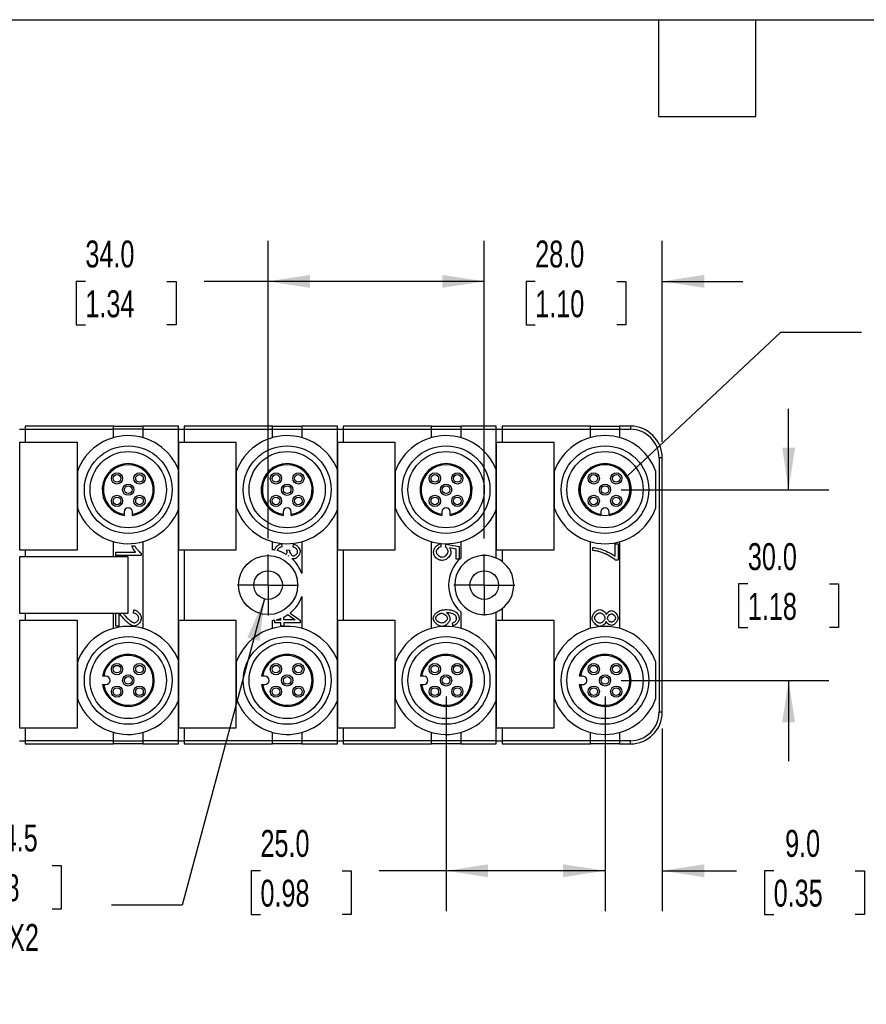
# Model space of a CAD drawing. Header units: millimetres. Extents: x 13 to 546, y 13 to 419.
# Tile 3 of 11: x 171 to 304, y 264 to 419. Entities that reach past the tile are written whole.
import ezdxf

# ---------------------------------------------------------------- set-up
doc = ezdxf.new("R2010")
doc.units = ezdxf.units.MM
doc.header["$LTSCALE"] = 2
doc.linetypes.add('SLD-Center', pattern=[19.05, 15.24, -1.27, 1.27, -1.27])
doc.linetypes.add('SLD-Solid', pattern=[0])
doc.layers.add('CENTER', color=40, linetype='SLD-Center')
doc.layers.add('DIMENSIONS', color=140, linetype='SLD-Solid', lineweight=25)
doc.layers.add('TEXT', color=140, linetype='SLD-Solid', lineweight=25)
doc.styles.add('SLDTEXTSTYLE0', font='TXT', dxfattribs={"width": 0.7})
doc.dimstyles.new('SLDDIMSTYLE0', dxfattribs={"dimtxt": 4.316016, "dimasz": 6.604, "dimexe": 0, "dimexo": 0.0625, "dimgap": 1.079004, "dimtad": 0, "dimtih": 1, "dimtoh": 1, "dimdec": 1, "dimrnd": 1e-09, "dimzin": 4, "dimdsep": 46, "dimtxsty": 'SLDTEXTSTYLE0', "dimsah": 1, "dimcen": 0.09, "dimadec": 0, "dimazin": 1, "dimtfac": 1, "dimtdec": 1, "dimtofl": 0, "dimtmove": 0, "dimatfit": 3, "dimfxl": 0, "dimfrac": 2, "dimtolj": 1, "dimtzin": 12, "dimarcsym": 0})
doc.dimstyles.new('SLDDIMSTYLE1', dxfattribs={"dimtxt": 4.316016, "dimasz": 6.604, "dimexe": 0, "dimexo": 0.0625, "dimgap": 1.079004, "dimtad": 0, "dimtih": 1, "dimtoh": 1, "dimdec": 1, "dimrnd": 1e-09, "dimzin": 4, "dimdsep": 46, "dimtxsty": 'SLDTEXTSTYLE0', "dimsah": 1, "dimcen": 0.09, "dimadec": 0, "dimazin": 1, "dimtfac": 1, "dimtdec": 1, "dimtmove": 0, "dimatfit": 0, "dimfxl": 0, "dimfrac": 2, "dimtolj": 1, "dimtzin": 12, "dimarcsym": 0})
doc.dimstyles.new('SLDDIMSTYLE4', dxfattribs={"dimtxt": 4.316016, "dimasz": 6.604, "dimexe": 0, "dimexo": 0.0625, "dimgap": 1.079004, "dimtad": 0, "dimtih": 1, "dimtoh": 1, "dimdec": 1, "dimrnd": 1e-09, "dimzin": 12, "dimdsep": 46, "dimtxsty": 'SLDTEXTSTYLE0', "dimsah": 1, "dimcen": 0, "dimadec": 0, "dimazin": 3, "dimtfac": 1, "dimtdec": 1, "dimtofl": 0, "dimtmove": 0, "dimatfit": 3, "dimfxl": 0, "dimfrac": 2, "dimtolj": 1, "dimtzin": 12, "dimarcsym": 0})
doc.dimstyles.new('SLDDIMSTYLE5', dxfattribs={"dimtxt": 0.18, "dimasz": 6.604, "dimexe": 0, "dimexo": 0.0625, "dimgap": 0, "dimtad": 0, "dimtih": 1, "dimtoh": 1, "dimdec": 0, "dimrnd": 1e-09, "dimzin": 0, "dimdsep": 46, "dimtxsty": 'Standard', "dimblk1": 'NONE', "dimblk2": 'NONE', "dimsah": 1, "dimcen": 0.09, "dimadec": 0, "dimazin": 0, "dimtfac": 6.604, "dimtdec": 0, "dimtofl": 0, "dimtmove": 0, "dimatfit": 3, "dimldrblk": 'NONE', "dimfxl": 0, "dimfrac": 2, "dimtolj": 1, "dimtzin": 0, "dimarcsym": 0})

# ---------------------------------------------------------------- blocks, each defined once
blk = doc.blocks.new('_D_8')
at = {"layer": 'DIMENSIONS'}
for p, q in [((292.18, 345.17), (292.18, 357.87)), ((265.84, 345.17), (298.53, 345.17)), ((285.77, 330.34), (284.32, 330.34)), ((284.32, 330.34), (284.32, 323.48)), ((298.6, 330.34), (300.04, 330.34)), ((300.04, 330.34), (300.04, 323.48)), ((284.32, 323.48), (285.77, 323.48)), ((300.04, 323.48), (298.6, 323.48)), ((265.84, 315.17), (298.53, 315.17)), ((292.18, 315.17), (292.18, 302.47))]:
    blk.add_line(p, q, dxfattribs=at)
for points in [[(292.18, 345.17), (293.2, 351.77), (291.17, 351.77)], [(292.18, 315.17), (291.17, 308.57), (293.2, 308.57)]]:
    blk.add_solid(points, dxfattribs=at)
at = {"layer": 'DIMENSIONS', "char_height": 4.233, "attachment_point": 1, "style": 'SLDTEXTSTYLE0'}
for s, insert in [('30.0', (285.77, 336.76)), ('1.18', (285.77, 328.93))]:
    blk.add_mtext(s, dxfattribs=dict(at, insert=insert))
blk = doc.blocks.new('_D_9')
at = {"layer": 'DIMENSIONS'}
for p, q in [((263.3, 312.63), (263.3, 278.88)), ((272.3, 307.63), (272.3, 278.88)), ((263.3, 285.23), (250.6, 285.23)), ((272.3, 285.23), (283.99, 285.23)), ((289.83, 285.23), (288.39, 285.23)), ((288.39, 285.23), (288.39, 278.37)), ((302.66, 285.23), (304.11, 285.23)), ((304.11, 285.23), (304.11, 278.37)), ((288.39, 278.37), (289.83, 278.37)), ((304.11, 278.37), (302.66, 278.37))]:
    blk.add_line(p, q, dxfattribs=at)
for points in [[(263.3, 285.23), (256.7, 286.24), (256.7, 284.21)], [(272.3, 285.23), (278.9, 284.21), (278.9, 286.24)]]:
    blk.add_solid(points, dxfattribs=at)
at = {"layer": 'DIMENSIONS', "char_height": 4.233, "attachment_point": 1, "style": 'SLDTEXTSTYLE0'}
for s, insert in [('9.0', (291.63, 291.65)), ('0.35', (289.83, 283.82))]:
    blk.add_mtext(s, dxfattribs=dict(at, insert=insert))
blk = doc.blocks.new('_D_10')
at = {"layer": 'DIMENSIONS'}
for p, q in [((238.3, 312.63), (238.3, 278.88)), ((263.3, 312.63), (263.3, 278.88)), ((209.1, 285.23), (207.65, 285.23)), ((207.65, 285.23), (207.65, 278.37)), ((221.93, 285.23), (223.38, 285.23)), ((223.38, 285.23), (223.38, 278.37)), ((238.3, 285.23), (227.78, 285.23)), ((263.3, 285.23), (238.3, 285.23)), ((207.65, 278.37), (209.1, 278.37)), ((223.38, 278.37), (221.93, 278.37))]:
    blk.add_line(p, q, dxfattribs=at)
for points in [[(238.3, 285.23), (244.9, 284.21), (244.9, 286.24)], [(263.3, 285.23), (256.7, 286.24), (256.7, 284.21)]]:
    blk.add_solid(points, dxfattribs=at)
at = {"layer": 'DIMENSIONS', "char_height": 4.233, "attachment_point": 1, "style": 'SLDTEXTSTYLE0'}
for s, insert in [('25.0', (209.1, 291.65)), ('0.98', (209.1, 283.82))]:
    blk.add_mtext(s, dxfattribs=dict(at, insert=insert))
blk = doc.blocks.new('_D_11')
at = {"layer": 'DIMENSIONS'}
for p, q in [((244.3, 337.5), (244.3, 384.29)), ((272.3, 352.71), (272.3, 384.29)), ((244.3, 377.94), (231.6, 377.94)), ((252.32, 377.94), (250.87, 377.94)), ((250.87, 377.94), (250.87, 371.08)), ((265.15, 377.94), (266.6, 377.94)), ((266.6, 377.94), (266.6, 371.08)), ((272.3, 377.94), (285, 377.94)), ((250.87, 371.08), (252.32, 371.08)), ((266.6, 371.08), (265.15, 371.08))]:
    blk.add_line(p, q, dxfattribs=at)
for points in [[(244.3, 377.94), (237.7, 378.95), (237.7, 376.92)], [(272.3, 377.94), (278.9, 376.92), (278.9, 378.95)]]:
    blk.add_solid(points, dxfattribs=at)
at = {"layer": 'DIMENSIONS', "char_height": 4.233, "attachment_point": 1, "style": 'SLDTEXTSTYLE0'}
for s, insert in [('28.0', (252.32, 384.36)), ('1.10', (252.32, 376.53))]:
    blk.add_mtext(s, dxfattribs=dict(at, insert=insert))
blk = doc.blocks.new('_D_12')
at = {"layer": 'DIMENSIONS'}
for p, q in [((210.3, 337.5), (210.3, 384.29)), ((244.3, 337.5), (244.3, 384.29)), ((181.56, 377.94), (180.11, 377.94)), ((180.11, 377.94), (180.11, 371.08)), ((194.39, 377.94), (195.83, 377.94)), ((195.83, 377.94), (195.83, 371.08)), ((210.3, 377.94), (200.23, 377.94)), ((244.3, 377.94), (210.3, 377.94)), ((180.11, 371.08), (181.56, 371.08)), ((195.83, 371.08), (194.39, 371.08))]:
    blk.add_line(p, q, dxfattribs=at)
for points in [[(210.3, 377.94), (216.9, 376.92), (216.9, 378.95)], [(244.3, 377.94), (237.7, 378.95), (237.7, 376.92)]]:
    blk.add_solid(points, dxfattribs=at)
at = {"layer": 'DIMENSIONS', "char_height": 4.233, "attachment_point": 1, "style": 'SLDTEXTSTYLE0'}
for s, insert in [('34.0', (181.56, 384.36)), ('1.34', (181.56, 376.53))]:
    blk.add_mtext(s, dxfattribs=dict(at, insert=insert))
blk = doc.blocks.new('_D_16')
at = {"layer": 'DIMENSIONS'}
for p, q in [((209.72, 328), (196.8, 279.81)), ((163.49, 286.07), (162.04, 286.07)), ((162.04, 286.07), (162.04, 279.21)), ((176.32, 286.07), (177.77, 286.07)), ((177.77, 286.07), (177.77, 279.21)), ((162.04, 279.21), (163.49, 279.21)), ((177.77, 279.21), (176.32, 279.21)), ((196.8, 279.81), (185.69, 279.81))]:
    blk.add_line(p, q, dxfattribs=at)
blk.add_solid([(209.72, 328), (207.03, 321.88), (208.99, 321.36)], dxfattribs=at)
at = {"layer": 'DIMENSIONS', "char_height": 4.233, "attachment_point": 1, "style": 'SLDTEXTSTYLE0'}
for s, insert in [('%%c', (162.03, 292.5)), ('4.5', (168.55, 292.5)), ('0.18', (163.49, 284.67)), ('THRU X2', (157.3, 276.85))]:
    blk.add_mtext(s, dxfattribs=dict(at, insert=insert))
blk = doc.blocks.new('SW_CENTERMARKSYMBOL_4')
at = {"layer": 'CENTER', "color": 0}
for p, q in [((0, 2.54), (0, 4.79)), ((0, 0), (0, 2.54)), ((-2.54, 0), (-4.79, 0)), ((0, 0), (-2.54, 0)), ((0, 0), (0, -2.54)), ((0, 0), (2.54, 0)), ((2.54, 0), (4.79, 0)), ((0, -2.54), (0, -4.79))]:
    blk.add_line(p, q, dxfattribs=at)
blk = doc.blocks.new('SW_CENTERMARKSYMBOL_5')
at = {"layer": 'CENTER', "color": 0}
for p, q in [((0, 2.54), (0, 4.79)), ((0, 0), (0, 2.54)), ((-2.54, 0), (-4.79, 0)), ((0, 0), (-2.54, 0)), ((0, 0), (0, -2.54)), ((0, 0), (2.54, 0)), ((2.54, 0), (4.79, 0)), ((0, -2.54), (0, -4.79))]:
    blk.add_line(p, q, dxfattribs=at)
blk = doc.blocks.new('_None')

msp = doc.modelspace()

# ---------------------------------------------------------------- linework, layer by layer
for p, q in [((186, 355.17), (172.1, 355.17)), ((172.1, 355.17), (172.1, 354.67)), ((186, 354.67), (186, 355.17)), ((186, 355.17), (190.6, 355.17)), ((196.2, 355.17), (190.6, 355.17)), ((190.6, 355.17), (190.6, 354.67)), ((196.2, 354.67), (196.2, 355.17)), ((211, 355.17), (197.1, 355.17)), ((197.1, 355.17), (197.1, 354.67)), ((211, 354.67), (211, 355.17)), ((211, 355.17), (215.6, 355.17)), ((215.6, 355.17), (215.6, 354.67)), ((221.2, 355.17), (215.6, 355.17)), ((221.2, 354.67), (221.2, 355.17)), ((236, 355.17), (222.1, 355.17)), ((222.1, 355.17), (222.1, 354.67)), ((236, 354.67), (236, 355.17)), ((236, 355.17), (240.6, 355.17)), ((240.6, 355.17), (240.6, 354.67)), ((246.2, 355.17), (240.6, 355.17)), ((246.2, 354.67), (246.2, 355.17)), ((261, 355.17), (247.1, 355.17)), ((247.1, 355.17), (247.1, 354.67)), ((261, 354.67), (261, 355.17)), ((261, 355.17), (265.6, 355.17)), ((267.3, 355.17), (265.6, 355.17)), ((265.6, 355.17), (265.6, 354.67)), ((267.3, 355.17), (267.3, 354.67)), ((171.2, 354.67), (172.1, 354.67)), ((172.1, 354.67), (186, 354.67)), ((172.1, 354.67), (172.1, 352.67)), ((186, 353.35), (186, 354.67)), ((190.6, 354.67), (186, 354.67)), ((190.6, 354.67), (196.2, 354.67)), ((190.6, 354.67), (190.6, 353.35)), ((196.2, 348.31), (196.2, 354.67)), ((196.2, 354.67), (197.1, 354.67)), ((197.1, 354.67), (211, 354.67)), ((197.1, 354.67), (197.1, 352.67)), ((211, 353.35), (211, 354.67)), ((211, 354.67), (215.6, 354.67)), ((215.6, 354.67), (221.2, 354.67)), ((215.6, 354.67), (215.6, 353.35)), ((221.2, 348.31), (221.2, 354.67)), ((221.2, 354.67), (222.1, 354.67)), ((222.1, 354.67), (236, 354.67)), ((222.1, 354.67), (222.1, 352.67)), ((236, 353.35), (236, 354.67)), ((236, 354.67), (240.6, 354.67)), ((240.6, 354.67), (246.2, 354.67)), ((240.6, 354.67), (240.6, 353.35)), ((246.2, 348.31), (246.2, 354.67)), ((246.2, 354.67), (247.1, 354.67)), ((247.1, 354.67), (261, 354.67)), ((247.1, 354.67), (247.1, 352.67)), ((261, 353.35), (261, 354.67)), ((261, 354.67), (265.6, 354.67)), ((265.6, 354.67), (267.3, 354.67)), ((265.6, 354.67), (265.6, 353.35)), ((171.25, 352.67), (180.25, 352.67)), ((171.25, 335.67), (171.25, 352.67)), ((180.25, 352.67), (180.25, 335.67)), ((196.25, 335.67), (196.25, 352.67)), ((196.25, 352.67), (205.25, 352.67)), ((205.25, 352.67), (205.25, 335.67)), ((221.25, 352.67), (230.25, 352.67)), ((221.25, 335.67), (221.25, 352.67)), ((230.25, 352.67), (230.25, 335.67)), ((246.25, 352.67), (255.25, 352.67)), ((246.25, 335.67), (246.25, 352.67)), ((255.25, 352.67), (255.25, 335.67)), ((272.3, 350.17), (271.8, 350.17)), ((271.8, 350.17), (271.8, 310.17)), ((272.3, 310.17), (272.3, 350.17)), ((180.3, 348.04), (180.3, 342.3)), ((196.2, 342.03), (196.2, 348.31)), ((205.3, 348.04), (205.3, 342.3)), ((221.2, 342.03), (221.2, 348.31)), ((230.3, 348.04), (230.3, 342.3)), ((246.2, 342.03), (246.2, 348.31)), ((255.3, 348.04), (255.3, 342.3)), ((271.3, 342.3), (271.3, 348.04)), ((187.65, 341.67), (187.65, 341.31)), ((187.65, 341.31), (187.65, 341.12)), ((188.95, 341.31), (188.95, 341.67)), ((188.95, 341.12), (188.95, 341.31)), ((196.2, 318.31), (196.2, 342.03)), ((212.65, 341.67), (212.65, 341.31)), ((212.65, 341.31), (212.65, 341.12)), ((213.95, 341.31), (213.95, 341.67)), ((213.95, 341.12), (213.95, 341.31)), ((221.2, 318.31), (221.2, 342.03)), ((237.65, 341.67), (237.65, 341.31)), ((237.65, 341.31), (237.65, 341.12)), ((238.95, 341.31), (238.95, 341.67)), ((238.95, 341.12), (238.95, 341.31)), ((246.2, 334.42), (246.2, 342.03)), ((262.65, 341.67), (262.65, 341.31)), ((262.65, 341.31), (262.65, 341.12)), ((263.95, 341.31), (263.95, 341.67)), ((263.95, 341.12), (263.95, 341.31)), ((186, 334.67), (186, 336.99)), ((188.87, 336.32), (189.35, 336.32)), ((190.6, 336.99), (190.6, 323.35)), ((211, 335.73), (211, 336.99)), ((212.39, 336.69), (212.46, 336.2)), ((214.22, 336.15), (214.31, 336.64)), ((215.6, 336.99), (215.6, 331.98)), ((236, 323.35), (236, 336.99)), ((237.45, 336.69), (237.49, 336.18)), ((238.23, 336.14), (238.29, 336.6)), ((238.29, 336.6), (240.35, 336.22)), ((240.35, 336.22), (240.35, 334.23)), ((240.6, 336.99), (240.6, 334.37)), ((261, 323.35), (261, 336.99)), ((261.4, 335.59), (261.4, 336.1)), ((264.88, 334.7), (264.88, 336.66)), ((264.88, 336.66), (265.35, 336.66)), ((265.35, 336.66), (265.35, 334.07)), ((265.6, 336.99), (265.6, 323.35)), ((180.25, 335.67), (171.25, 335.67)), ((171.25, 325.67), (171.25, 334.67)), ((171.25, 334.67), (188.25, 334.67)), ((172.1, 335.67), (172.1, 334.67)), ((186.33, 335.34), (189.46, 335.34)), ((186.33, 334.84), (186.33, 335.34)), ((190.35, 334.84), (186.33, 334.84)), ((188.25, 334.67), (188.25, 325.67)), ((190.35, 335.16), (190.35, 334.84)), ((205.25, 335.67), (196.25, 335.67)), ((197.1, 335.67), (197.1, 324.67)), ((213.23, 335.72), (213.66, 335.67)), ((230.25, 335.67), (221.25, 335.67)), ((222.1, 335.67), (222.1, 324.67)), ((239.88, 335.82), (238.81, 336.04)), ((239.88, 334.23), (239.88, 335.82)), ((255.25, 335.67), (246.25, 335.67)), ((247.1, 335.67), (247.1, 333.88)), ((240.35, 334.23), (239.88, 334.23)), ((265.35, 334.07), (264.97, 334.07)), ((215.6, 328.36), (215.6, 323.35)), ((188.25, 325.67), (171.25, 325.67)), ((172.1, 325.67), (172.1, 324.67)), ((186, 323.35), (186, 325.67)), ((186.33, 323.71), (186.33, 325.67)), ((186.81, 325.67), (186.81, 323.71)), ((189.14, 325.76), (189.19, 326.27)), ((213.41, 325.52), (214.56, 324.72)), ((213.75, 325.76), (215.35, 324.63)), ((240.6, 325.97), (240.6, 323.35)), ((246.2, 318.31), (246.2, 325.93)), ((247.1, 326.46), (247.1, 324.67)), ((171.25, 324.67), (180.25, 324.67)), ((171.25, 307.67), (171.25, 324.67)), ((180.25, 324.67), (180.25, 307.67)), ((186.81, 323.71), (186.33, 323.71)), ((196.25, 307.67), (196.25, 324.67)), ((196.25, 324.67), (205.25, 324.67)), ((205.25, 324.67), (205.25, 307.67)), ((211, 323.35), (211, 324.61)), ((211.35, 324.23), (211.35, 324.67)), ((212.31, 324.23), (211.35, 324.23)), ((211.58, 324.72), (212.31, 324.72)), ((212.31, 324.72), (212.31, 324.94)), ((212.31, 323.69), (212.31, 324.23)), ((212.76, 324.72), (212.76, 325.14)), ((214.56, 324.72), (212.76, 324.72)), ((215.35, 324.23), (212.76, 324.23)), ((212.76, 324.23), (212.76, 323.69)), ((215.35, 324.63), (215.35, 324.23)), ((221.25, 307.67), (221.25, 324.67)), ((221.25, 324.67), (230.25, 324.67)), ((230.25, 324.67), (230.25, 307.67)), ((239.35, 323.74), (239.31, 324.23)), ((246.25, 324.67), (255.25, 324.67)), ((246.25, 307.67), (246.25, 324.67)), ((255.25, 324.67), (255.25, 307.67)), ((212.76, 323.69), (212.31, 323.69)), ((180.3, 318.04), (180.3, 312.3)), ((196.2, 312.03), (196.2, 318.31)), ((205.3, 318.04), (205.3, 312.3)), ((221.2, 312.03), (221.2, 318.31)), ((230.3, 318.04), (230.3, 312.3)), ((246.2, 312.03), (246.2, 318.31)), ((255.3, 318.04), (255.3, 312.3)), ((271.3, 312.3), (271.3, 318.04)), ((184.44, 315.82), (184.25, 315.82)), ((184.25, 314.52), (184.44, 314.52)), ((184.8, 315.82), (184.44, 315.82)), ((184.44, 314.52), (184.8, 314.52)), ((209.44, 315.82), (209.25, 315.82)), ((209.25, 314.52), (209.44, 314.52)), ((209.8, 315.82), (209.44, 315.82)), ((209.44, 314.52), (209.8, 314.52)), ((234.44, 315.82), (234.25, 315.82)), ((234.25, 314.52), (234.44, 314.52)), ((234.8, 315.82), (234.44, 315.82)), ((234.44, 314.52), (234.8, 314.52)), ((259.44, 315.82), (259.25, 315.82)), ((259.25, 314.52), (259.44, 314.52)), ((259.8, 315.82), (259.44, 315.82)), ((259.44, 314.52), (259.8, 314.52)), ((196.2, 305.67), (196.2, 312.03)), ((221.2, 305.67), (221.2, 312.03)), ((246.2, 305.67), (246.2, 312.03)), ((272.3, 310.17), (271.8, 310.17)), ((180.25, 307.67), (171.25, 307.67)), ((172.1, 307.67), (172.1, 305.67)), ((186, 305.67), (186, 306.99)), ((190.6, 306.99), (190.6, 305.67)), ((205.25, 307.67), (196.25, 307.67)), ((197.1, 307.67), (197.1, 305.67)), ((211, 305.67), (211, 306.99)), ((215.6, 306.99), (215.6, 305.67)), ((230.25, 307.67), (221.25, 307.67)), ((222.1, 307.67), (222.1, 305.67)), ((236, 305.67), (236, 306.99)), ((240.6, 306.99), (240.6, 305.67)), ((255.25, 307.67), (246.25, 307.67)), ((247.1, 307.67), (247.1, 305.67)), ((261, 305.67), (261, 306.99)), ((265.6, 306.99), (265.6, 305.67)), ((171.2, 305.67), (172.1, 305.67)), ((186, 305.67), (172.1, 305.67)), ((172.1, 305.67), (172.1, 305.17)), ((172.1, 305.17), (186, 305.17)), ((186, 305.17), (186, 305.67)), ((186, 305.67), (190.6, 305.67)), ((190.6, 305.17), (186, 305.17)), ((196.2, 305.67), (190.6, 305.67)), ((190.6, 305.67), (190.6, 305.17)), ((190.6, 305.17), (196.2, 305.17)), ((196.2, 305.17), (196.2, 305.67)), ((196.2, 305.67), (197.1, 305.67)), ((211, 305.67), (197.1, 305.67)), ((197.1, 305.67), (197.1, 305.17)), ((197.1, 305.17), (211, 305.17)), ((211, 305.17), (211, 305.67)), ((215.6, 305.67), (211, 305.67)), ((215.6, 305.17), (211, 305.17)), ((215.6, 305.67), (215.6, 305.17)), ((221.2, 305.67), (215.6, 305.67)), ((215.6, 305.17), (221.2, 305.17)), ((221.2, 305.17), (221.2, 305.67)), ((221.2, 305.67), (222.1, 305.67)), ((236, 305.67), (222.1, 305.67)), ((222.1, 305.67), (222.1, 305.17)), ((222.1, 305.17), (236, 305.17)), ((236, 305.17), (236, 305.67)), ((240.6, 305.67), (236, 305.67)), ((240.6, 305.17), (236, 305.17)), ((246.2, 305.67), (240.6, 305.67)), ((240.6, 305.67), (240.6, 305.17)), ((240.6, 305.17), (246.2, 305.17)), ((246.2, 305.17), (246.2, 305.67)), ((246.2, 305.67), (247.1, 305.67)), ((261, 305.67), (247.1, 305.67)), ((247.1, 305.67), (247.1, 305.17)), ((247.1, 305.17), (261, 305.17)), ((261, 305.17), (261, 305.67)), ((265.6, 305.67), (261, 305.67)), ((265.6, 305.17), (261, 305.17)), ((267.3, 305.67), (265.6, 305.67)), ((265.6, 305.67), (265.6, 305.17)), ((265.6, 305.17), (267.3, 305.17)), ((267.3, 305.17), (267.3, 305.67))]:
    msp.add_line(p, q)
for centre, radius in [((188.3, 345.17), 6.9), ((213.3, 345.17), 6.9), ((238.3, 345.17), 6.9), ((263.3, 345.17), 6.9), ((188.3, 345.17), 6), ((213.3, 345.17), 6), ((238.3, 345.17), 6), ((263.3, 345.17), 6), ((186.53, 346.94), 0.889), ((186.53, 346.94), 0.6), ((190.07, 346.94), 0.889), ((190.07, 346.94), 0.6), ((211.53, 346.94), 0.889), ((211.53, 346.94), 0.6), ((215.07, 346.94), 0.888), ((215.07, 346.94), 0.6), ((236.53, 346.94), 0.888), ((236.53, 346.94), 0.6), ((240.07, 346.94), 0.889), ((240.07, 346.94), 0.6), ((261.53, 346.94), 0.889), ((261.53, 346.94), 0.6), ((265.07, 346.94), 0.889), ((265.07, 346.94), 0.6), ((188.3, 345.17), 0.888), ((188.3, 345.17), 0.6), ((213.3, 345.17), 0.889), ((213.3, 345.17), 0.6), ((238.3, 345.17), 0.889), ((238.3, 345.17), 0.6), ((263.3, 345.17), 0.888), ((263.3, 345.17), 0.6), ((186.53, 343.4), 0.888), ((186.53, 343.4), 0.6), ((190.07, 343.4), 0.889), ((190.07, 343.4), 0.6), ((211.53, 343.4), 0.889), ((211.53, 343.4), 0.6), ((215.07, 343.4), 0.888), ((215.07, 343.4), 0.6), ((236.53, 343.4), 0.889), ((236.53, 343.4), 0.6), ((240.07, 343.4), 0.889), ((240.07, 343.4), 0.6), ((261.53, 343.4), 0.889), ((261.53, 343.4), 0.6), ((265.07, 343.4), 0.889), ((265.07, 343.4), 0.6), ((210.3, 330.17), 4.65), ((210.3, 330.17), 2.25), ((244.3, 330.17), 2.25), ((188.3, 315.17), 6.9), ((188.3, 315.17), 6), ((213.3, 315.17), 6.9), ((213.3, 315.17), 6), ((238.3, 315.17), 6.9), ((238.3, 315.17), 6), ((263.3, 315.17), 6.9), ((263.3, 315.17), 6), ((186.53, 316.94), 0.889), ((186.53, 316.94), 0.6), ((190.07, 316.94), 0.889), ((190.07, 316.94), 0.6), ((211.53, 316.94), 0.889), ((211.53, 316.94), 0.6), ((215.07, 316.94), 0.888), ((215.07, 316.94), 0.6), ((236.53, 316.94), 0.888), ((236.53, 316.94), 0.6), ((240.07, 316.94), 0.889), ((240.07, 316.94), 0.6), ((261.53, 316.94), 0.889), ((261.53, 316.94), 0.6), ((265.07, 316.94), 0.889), ((265.07, 316.94), 0.6), ((188.3, 315.17), 0.888), ((213.3, 315.17), 0.889), ((238.3, 315.17), 0.889), ((263.3, 315.17), 0.888), ((188.3, 315.17), 0.6), ((213.3, 315.17), 0.6), ((238.3, 315.17), 0.6), ((263.3, 315.17), 0.6), ((186.53, 313.4), 0.888), ((186.53, 313.4), 0.6), ((190.07, 313.4), 0.889), ((190.07, 313.4), 0.6), ((211.53, 313.4), 0.889), ((211.53, 313.4), 0.6), ((215.07, 313.4), 0.888), ((215.07, 313.4), 0.6), ((236.53, 313.4), 0.889), ((236.53, 313.4), 0.6), ((240.07, 313.4), 0.889), ((240.07, 313.4), 0.6), ((261.53, 313.4), 0.889), ((261.53, 313.4), 0.6), ((265.07, 313.4), 0.889), ((265.07, 313.4), 0.6)]:
    msp.add_circle(centre, radius)
for centre, radius, start, end in [((267.3, 350.17), 5, 0, 90), ((188.3, 345.17), 8.5, 21.6567, 160.2501), ((213.3, 345.17), 8.5, 21.6567, 160.2501), ((238.3, 345.17), 8.5, 21.6567, 160.2501), ((263.3, 345.17), 8.5, 19.7499, 160.2501), ((267.3, 350.17), 4.5, 359.9999, 90.0001), ((188.3, 345.17), 4.1, 279.122, 260.878), ((188.3, 345.17), 3.92, 279.5495, 260.4505), ((213.3, 345.17), 4.1, 279.122, 260.878), ((213.3, 345.17), 3.92, 279.5495, 260.4505), ((238.3, 345.17), 4.1, 279.122, 260.878), ((238.3, 345.17), 3.92, 279.5495, 260.4505), ((263.3, 345.17), 4.1, 279.122, 260.878), ((263.3, 345.17), 3.92, 279.5495, 260.4505), ((188.3, 345.17), 8.5, 199.7499, 338.3433), ((188.3, 341.67), 0.65, 0, 180), ((213.3, 345.17), 8.5, 199.7499, 338.3433), ((213.3, 341.67), 0.65, 0, 180), ((238.3, 345.17), 8.5, 199.7499, 338.3433), ((238.3, 341.67), 0.65, 360, 180), ((263.3, 345.17), 8.5, 199.7499, 340.2501), ((263.3, 341.67), 0.65, 360, 180), ((210.3, 330.17), 5.6, 79.5872, 82.8193), ((210.3, 330.17), 5.6, 59.4959, 75.4106), ((210.32, 330.2), 5.56, 54.4922, 55.2769), ((244.3, 330.17), 4.65, 65.8829, 294.1171), ((210.3, 330.17), 5.6, 18.8393, 48.0225), ((244.3, 330.17), 5.6, 131.3543, 228.6457), ((244.3, 330.17), 4.65, 52.9754, 65.8835), ((244.3, 330.17), 4.65, 307.024, 52.976), ((210.3, 330.17), 5.6, 308.0017, 341.1606), ((210.3, 330.17), 5.6, 296.0414, 303.7921), ((244.3, 330.17), 4.65, 294.1165, 307.0246), ((210.3, 330.17), 5.6, 277.1809, 280.8068), ((210.3, 330.17), 5.6, 283.223, 291.0051), ((188.3, 315.17), 8.5, 21.6567, 160.2501), ((213.3, 315.17), 8.5, 21.6567, 160.2501), ((238.3, 315.17), 8.5, 21.6567, 160.2501), ((263.3, 315.17), 8.5, 19.7499, 160.2501), ((188.3, 315.17), 4.1, 189.122, 170.878), ((188.3, 315.17), 3.92, 189.5495, 170.4505), ((213.3, 315.17), 4.1, 189.122, 170.878), ((213.3, 315.17), 3.92, 189.5495, 170.4505), ((238.3, 315.17), 4.1, 189.122, 170.878), ((238.3, 315.17), 3.92, 189.5495, 170.4505), ((263.3, 315.17), 4.1, 189.122, 170.878), ((263.3, 315.17), 3.92, 189.5495, 170.4505), ((184.8, 315.17), 0.65, 270, 90), ((209.8, 315.17), 0.65, 270, 90), ((234.8, 315.17), 0.65, 270, 90), ((259.8, 315.17), 0.65, 269.9997, 90.0003), ((188.3, 315.17), 8.5, 199.7499, 338.3433), ((213.3, 315.17), 8.5, 199.7499, 338.3433), ((238.3, 315.17), 8.5, 199.7499, 338.3433), ((263.3, 315.17), 8.5, 199.7499, 340.2501), ((267.3, 310.17), 5, 270, 0), ((267.3, 310.17), 4.5, 269.9999, 0.0001)]:
    msp.add_arc(centre, radius, start, end)
for points, knots in [([(189.46, 335.34), (189.4, 335.41), (189.27, 335.58), (189.07, 335.91), (188.94, 336.17), (188.87, 336.32)], [0, 0, 0, 0, 0.247061, 0.570442, 1, 1, 1, 1]), ([(189.35, 336.32), (189.42, 336.19), (189.58, 335.92), (189.86, 335.59), (190.11, 335.32), (190.28, 335.21), (190.35, 335.16)], [0, 0, 0, 0, 0.287368, 0.608682, 0.835465, 1, 1, 1, 1]), ([(211.31, 335.68), (211.37, 335.81), (211.5, 336.09), (211.79, 336.39), (212.09, 336.61), (212.3, 336.67), (212.39, 336.69)], [0, 0, 0, 0, 0.2855495, 0.5848165, 0.8060543, 1, 1, 1, 1]), ([(212.46, 336.2), (212.37, 336.17), (212.18, 336.11), (211.96, 335.95), (211.8, 335.77), (211.74, 335.65), (211.71, 335.59)], [0, 0, 0, 0, 0.292609, 0.584647, 0.802697, 1, 1, 1, 1]), ([(214.95, 335.43), (214.94, 335.48), (214.92, 335.61), (214.82, 335.78), (214.67, 335.94), (214.47, 336.08), (214.3, 336.13), (214.22, 336.15)], [0, 0, 0, 0, 0.157585, 0.338221, 0.534773, 0.771717, 1, 1, 1, 1]), ([(214.31, 336.64), (214.46, 336.59), (214.76, 336.47), (215.07, 336.14), (215.3, 335.79), (215.33, 335.55), (215.35, 335.44)], [0, 0, 0, 0, 0.270873, 0.570575, 0.798865, 1, 1, 1, 1]), ([(236.33, 335.41), (236.36, 335.57), (236.43, 335.91), (236.74, 336.3), (237.08, 336.59), (237.33, 336.66), (237.45, 336.69)], [0, 0, 0, 0, 0.27186, 0.572616, 0.800654, 1, 1, 1, 1]), ([(237.49, 336.18), (237.39, 336.14), (237.17, 336.08), (236.94, 335.86), (236.78, 335.63), (236.75, 335.48), (236.74, 335.41)], [0, 0, 0, 0, 0.290978, 0.592828, 0.813136, 1, 1, 1, 1]), ([(238.62, 335.42), (238.61, 335.49), (238.59, 335.65), (238.48, 335.86), (238.37, 336.03), (238.27, 336.11), (238.23, 336.14)], [0, 0, 0, 0, 0.270078, 0.580029, 0.811582, 1, 1, 1, 1]), ([(261.4, 336.1), (261.68, 336.06), (262.43, 335.93), (263.37, 335.55), (264.26, 335.13), (264.67, 334.85), (264.88, 334.7)], [0, 0, 0, 0, 0.221619, 0.604853, 0.80118, 1, 1, 1, 1]), ([(213.14, 335), (213.19, 335.06), (213.26, 335.18), (213.28, 335.32), (213.29, 335.38)], [0, 0, 0, 0, 0.588069, 1, 1, 1, 1]), ([(213.29, 335.38), (213.28, 335.43), (213.27, 335.55), (213.24, 335.66), (213.23, 335.72)], [0, 0, 0, 0, 0.5049723, 1, 1, 1, 1]), ([(213.5, 334.82), (213.5, 334.81), (213.5, 334.79), (213.49, 334.78), (213.49, 334.77)], [0, 0, 0, 0, 0.556232, 1, 1, 1, 1]), ([(213.55, 334.73), (213.54, 334.75), (213.52, 334.77), (213.51, 334.8), (213.5, 334.82)], [0, 0, 0, 0, 0.570562, 1, 1, 1, 1]), ([(213.66, 335.67), (213.66, 335.65), (213.66, 335.63), (213.65, 335.6), (213.65, 335.59)], [0, 0, 0, 0, 0.6367207, 1, 1, 1, 1]), ([(213.65, 335.59), (213.67, 335.49), (213.71, 335.27), (213.88, 335.02), (214.08, 334.82), (214.25, 334.79), (214.32, 334.77)], [0, 0, 0, 0, 0.266525, 0.570443, 0.798135, 1, 1, 1, 1]), ([(215.35, 335.44), (215.34, 335.36), (215.31, 335.15), (215.13, 334.81), (214.87, 334.52), (214.6, 334.34), (214.43, 334.27), (214.34, 334.27), (214.31, 334.27)], [0, 0, 0, 0, 0.130661, 0.390151, 0.670304, 0.836681, 0.958564, 1, 1, 1, 1]), ([(214.32, 334.77), (214.38, 334.78), (214.49, 334.8), (214.64, 334.9), (214.79, 335.04), (214.91, 335.22), (214.94, 335.36), (214.95, 335.43)], [0, 0, 0, 0, 0.166323, 0.35575, 0.557823, 0.791147, 1, 1, 1, 1]), ([(236.82, 334.36), (236.74, 334.43), (236.57, 334.58), (236.37, 334.94), (236.35, 335.22), (236.33, 335.41)], [0, 0, 0, 0, 0.278749, 0.54864, 1, 1, 1, 1]), ([(236.74, 335.41), (236.74, 335.35), (236.76, 335.22), (236.9, 335), (237.11, 334.79), (237.4, 334.61), (237.61, 334.58), (237.71, 334.56)], [0, 0, 0, 0, 0.129795, 0.279325, 0.54147, 0.779844, 1, 1, 1, 1]), ([(237.71, 334.56), (237.84, 334.58), (238.09, 334.63), (238.37, 334.87), (238.58, 335.14), (238.61, 335.33), (238.62, 335.42)], [0, 0, 0, 0, 0.276166, 0.574549, 0.800115, 1, 1, 1, 1]), ([(239.06, 335.28), (239.04, 335.18), (239, 334.95), (238.8, 334.65), (238.52, 334.36), (238.18, 334.11), (237.89, 334.06), (237.76, 334.04)], [0, 0, 0, 0, 0.164251, 0.353982, 0.557279, 0.791645, 1, 1, 1, 1]), ([(238.81, 336.04), (238.89, 335.91), (239.03, 335.67), (239.05, 335.4), (239.06, 335.28)], [0, 0, 0, 0, 0.5717957, 1, 1, 1, 1]), ([(262.5, 335.41), (262.3, 335.46), (261.94, 335.55), (261.57, 335.58), (261.4, 335.59)], [0, 0, 0, 0, 0.543417, 1, 1, 1, 1]), ([(264.97, 334.07), (264.79, 334.2), (264.39, 334.52), (263.73, 334.87), (263.09, 335.2), (262.68, 335.34), (262.5, 335.41)], [0, 0, 0, 0, 0.232742, 0.545527, 0.793538, 1, 1, 1, 1]), ([(214.31, 334.27), (214.26, 334.27), (214.17, 334.28), (214.09, 334.32), (214.04, 334.33)], [0, 0, 0, 0, 0.523488, 1, 1, 1, 1]), ([(237.76, 334.04), (237.57, 334.06), (237.22, 334.08), (236.94, 334.27), (236.82, 334.36)], [0, 0, 0, 0, 0.567961, 1, 1, 1, 1]), ([(187.57, 324.9), (187.41, 325.1), (187.18, 325.38), (186.9, 325.6), (186.81, 325.67)], [0, 0, 0, 0, 0.699405, 1, 1, 1, 1]), ([(187.5, 325.67), (187.56, 325.61), (187.67, 325.5), (187.77, 325.38), (187.81, 325.33)], [0, 0, 0, 0, 0.567548, 1, 1, 1, 1]), ([(187.81, 325.33), (187.96, 325.16), (188.24, 324.85), (188.66, 324.5), (188.97, 324.31), (189.15, 324.24), (189.22, 324.23), (189.25, 324.23)], [0, 0, 0, 0, 0.3663664, 0.679735, 0.8888317, 0.9504151, 1, 1, 1, 1]), ([(189.94, 324.98), (189.93, 325.05), (189.91, 325.19), (189.79, 325.39), (189.62, 325.57), (189.4, 325.72), (189.23, 325.75), (189.14, 325.76)], [0, 0, 0, 0, 0.171024, 0.359315, 0.557425, 0.78743, 1, 1, 1, 1]), ([(189.19, 326.27), (189.36, 326.22), (189.7, 326.12), (190.05, 325.76), (190.29, 325.37), (190.33, 325.1), (190.35, 324.97)], [0, 0, 0, 0, 0.267876, 0.560852, 0.78918, 1, 1, 1, 1]), ([(236.27, 324.92), (236.29, 325.05), (236.33, 325.31), (236.61, 325.66), (237.01, 325.99), (237.55, 326.25), (237.98, 326.29), (238.21, 326.31)], [0, 0, 0, 0, 0.142064, 0.309042, 0.498792, 0.742401, 1, 1, 1, 1]), ([(236.67, 324.94), (236.67, 324.98), (236.68, 325.04), (236.72, 325.14), (236.77, 325.21), (236.83, 325.29), (236.89, 325.37), (236.98, 325.46), (237.06, 325.52), (237.15, 325.58), (237.24, 325.63), (237.33, 325.68), (237.43, 325.71), (237.52, 325.74), (237.59, 325.75), (237.63, 325.75)], [0, 0, 0, 0, 0.093757, 0.140034, 0.232755, 0.278991, 0.371561, 0.464096, 0.55662, 0.602844, 0.695368, 0.787905, 0.834142, 0.916155, 1, 1, 1, 1]), ([(237.63, 325.75), (237.75, 325.73), (237.99, 325.68), (238.25, 325.45), (238.45, 325.21), (238.48, 325.03), (238.5, 324.95)], [0, 0, 0, 0, 0.276675, 0.581553, 0.808609, 1, 1, 1, 1]), ([(238.21, 326.31), (238.58, 326.31), (239.19, 326.3), (239.7, 326), (239.89, 325.88)], [0, 0, 0, 0, 0.6279531, 1, 1, 1, 1]), ([(239.82, 325.32), (239.78, 325.36), (239.7, 325.45), (239.48, 325.57), (239.05, 325.76), (238.66, 325.8), (238.39, 325.83)], [0, 0, 0, 0, 0.102453, 0.234508, 0.487762, 1, 1, 1, 1]), ([(238.39, 325.83), (238.47, 325.76), (238.64, 325.61), (238.79, 325.34), (238.9, 325.08), (238.92, 324.93), (238.93, 324.85)], [0, 0, 0, 0, 0.270951, 0.579178, 0.81006, 1, 1, 1, 1]), ([(239.95, 324.91), (239.94, 324.99), (239.93, 325.14), (239.85, 325.27), (239.82, 325.32)], [0, 0, 0, 0, 0.566988, 1, 1, 1, 1]), ([(239.89, 325.88), (239.97, 325.81), (240.12, 325.67), (240.31, 325.33), (240.33, 325.05), (240.35, 324.88)], [0, 0, 0, 0, 0.278437, 0.548558, 1, 1, 1, 1]), ([(261.27, 324.98), (261.3, 325.16), (261.38, 325.53), (261.73, 325.93), (262.1, 326.22), (262.37, 326.28), (262.49, 326.3)], [0, 0, 0, 0, 0.275145, 0.57813, 0.805304, 1, 1, 1, 1]), ([(261.67, 324.98), (261.68, 325.03), (261.69, 325.13), (261.74, 325.24), (261.8, 325.34), (261.86, 325.42), (261.93, 325.5), (262, 325.57), (262.07, 325.62), (262.15, 325.68), (262.23, 325.72), (262.32, 325.76), (262.39, 325.78), (262.45, 325.79), (262.49, 325.79)], [0, 0, 0, 0, 0.128236, 0.240634, 0.296643, 0.408822, 0.464825, 0.576967, 0.632966, 0.68897, 0.801175, 0.857196, 0.91324, 1, 1, 1, 1]), ([(262.49, 326.3), (262.61, 326.28), (262.86, 326.24), (263.16, 326.03), (263.4, 325.8), (263.47, 325.62), (263.5, 325.53)], [0, 0, 0, 0, 0.268118, 0.567699, 0.797078, 1, 1, 1, 1]), ([(262.49, 325.79), (262.56, 325.78), (262.7, 325.76), (262.9, 325.64), (263.09, 325.46), (263.25, 325.25), (263.28, 325.08), (263.29, 324.99)], [0, 0, 0, 0, 0.169587, 0.361997, 0.565467, 0.797125, 1, 1, 1, 1]), ([(263.5, 325.53), (263.55, 325.62), (263.65, 325.8), (263.88, 325.98), (264.1, 326.11), (264.25, 326.13), (264.32, 326.14)], [0, 0, 0, 0, 0.278341, 0.578793, 0.804295, 1, 1, 1, 1]), ([(263.69, 324.98), (263.71, 325.07), (263.75, 325.25), (263.93, 325.45), (264.13, 325.6), (264.27, 325.62), (264.34, 325.63)], [0, 0, 0, 0, 0.266713, 0.566845, 0.796914, 1, 1, 1, 1]), ([(264.32, 326.14), (264.41, 326.12), (264.6, 326.09), (264.85, 325.91), (265.09, 325.67), (265.29, 325.36), (265.33, 325.11), (265.35, 324.99)], [0, 0, 0, 0, 0.159074, 0.344612, 0.546097, 0.782948, 1, 1, 1, 1]), ([(264.34, 325.63), (264.38, 325.62), (264.47, 325.61), (264.62, 325.52), (264.78, 325.38), (264.91, 325.19), (264.94, 325.05), (264.95, 324.98)], [0, 0, 0, 0, 0.1327714, 0.2865259, 0.5534261, 0.7900074, 1, 1, 1, 1]), ([(189.24, 323.72), (189.17, 323.73), (189.07, 323.74), (188.94, 323.79), (188.85, 323.83), (188.79, 323.86), (188.72, 323.89), (188.66, 323.93), (188.59, 323.97), (188.53, 324.01), (188.47, 324.05), (188.41, 324.1), (188.35, 324.14), (188.29, 324.19), (188.24, 324.24), (188.19, 324.27), (188.15, 324.31), (188.1, 324.36), (188.04, 324.41), (187.99, 324.46), (187.95, 324.5), (187.89, 324.55), (187.84, 324.6), (187.79, 324.66), (187.74, 324.71), (187.69, 324.77), (187.63, 324.83), (187.6, 324.87), (187.57, 324.9)], [0, 0, 0, 0, 0.094746, 0.148326, 0.201884, 0.228648, 0.255413, 0.308951, 0.335714, 0.362478, 0.41601, 0.442773, 0.469536, 0.523066, 0.549828, 0.576591, 0.603354, 0.630116, 0.683644, 0.710406, 0.737169, 0.763931, 0.817458, 0.84422, 0.870982, 0.924509, 0.951271, 1, 1, 1, 1]), ([(190.35, 324.97), (190.32, 324.8), (190.25, 324.45), (189.94, 324.07), (189.6, 323.79), (189.35, 323.74), (189.24, 323.72)], [0, 0, 0, 0, 0.283444, 0.586636, 0.810367, 1, 1, 1, 1]), ([(189.25, 324.23), (189.31, 324.24), (189.44, 324.26), (189.61, 324.37), (189.77, 324.53), (189.91, 324.74), (189.93, 324.9), (189.94, 324.98)], [0, 0, 0, 0, 0.160985, 0.348179, 0.550519, 0.786552, 1, 1, 1, 1]), ([(237.63, 323.67), (237.55, 323.68), (237.3, 323.71), (236.91, 323.93), (236.56, 324.24), (236.35, 324.57), (236.27, 324.79), (236.27, 324.9), (236.27, 324.92)], [0, 0, 0, 0, 0.127693, 0.38125, 0.654748, 0.829825, 0.963351, 1, 1, 1, 1]), ([(237.6, 324.18), (237.48, 324.2), (237.22, 324.24), (236.95, 324.44), (236.79, 324.63), (236.69, 324.78), (236.68, 324.89), (236.67, 324.94)], [0, 0, 0, 0, 0.292996, 0.599864, 0.750584, 0.884982, 1, 1, 1, 1]), ([(238.5, 324.95), (238.48, 324.89), (238.46, 324.74), (238.32, 324.55), (238.13, 324.37), (237.89, 324.22), (237.7, 324.19), (237.6, 324.18)], [0, 0, 0, 0, 0.158586, 0.341635, 0.540761, 0.777623, 1, 1, 1, 1]), ([(238.93, 324.85), (238.92, 324.77), (238.89, 324.59), (238.71, 324.29), (238.43, 324), (238.05, 323.74), (237.77, 323.69), (237.63, 323.67)], [0, 0, 0, 0, 0.131746, 0.2840142, 0.5491928, 0.786366, 1, 1, 1, 1]), ([(239.31, 324.23), (239.41, 324.25), (239.56, 324.29), (239.69, 324.38), (239.74, 324.41)], [0, 0, 0, 0, 0.622931, 1, 1, 1, 1]), ([(240.35, 324.88), (240.32, 324.74), (240.27, 324.43), (239.99, 324.1), (239.69, 323.84), (239.46, 323.77), (239.35, 323.74)], [0, 0, 0, 0, 0.266436, 0.564445, 0.794276, 1, 1, 1, 1]), ([(239.74, 324.41), (239.8, 324.49), (239.93, 324.64), (239.94, 324.83), (239.95, 324.91)], [0, 0, 0, 0, 0.556668, 1, 1, 1, 1]), ([(262.48, 323.66), (262.37, 323.68), (262.15, 323.72), (261.86, 323.92), (261.57, 324.2), (261.33, 324.56), (261.29, 324.84), (261.27, 324.98)], [0, 0, 0, 0, 0.160911, 0.347779, 0.549729, 0.785656, 1, 1, 1, 1]), ([(262.47, 324.17), (262.4, 324.18), (262.26, 324.2), (262.06, 324.33), (261.87, 324.5), (261.71, 324.72), (261.68, 324.9), (261.67, 324.98)], [0, 0, 0, 0, 0.169446, 0.36115, 0.563973, 0.795668, 1, 1, 1, 1]), ([(263.29, 324.99), (263.28, 324.92), (263.26, 324.77), (263.13, 324.57), (262.95, 324.38), (262.73, 324.22), (262.55, 324.19), (262.47, 324.17)], [0, 0, 0, 0, 0.169581, 0.362001, 0.56549, 0.797156, 1, 1, 1, 1]), ([(263.5, 324.42), (263.45, 324.31), (263.33, 324.09), (263.05, 323.86), (262.76, 323.7), (262.57, 323.68), (262.48, 323.66)], [0, 0, 0, 0, 0.268582, 0.569161, 0.798946, 1, 1, 1, 1]), ([(264.31, 323.83), (264.22, 323.84), (264.03, 323.88), (263.8, 324.04), (263.61, 324.21), (263.54, 324.35), (263.5, 324.42)], [0, 0, 0, 0, 0.252903, 0.549084, 0.784331, 1, 1, 1, 1]), ([(264.31, 324.34), (264.26, 324.34), (264.15, 324.36), (263.99, 324.46), (263.85, 324.6), (263.73, 324.77), (263.7, 324.91), (263.69, 324.98)], [0, 0, 0, 0, 0.163846, 0.353367, 0.556634, 0.791186, 1, 1, 1, 1]), ([(265.35, 324.99), (265.32, 324.84), (265.26, 324.51), (264.98, 324.18), (264.73, 323.97), (264.52, 323.86), (264.37, 323.84), (264.31, 323.83)], [0, 0, 0, 0, 0.279877, 0.584477, 0.738116, 0.877869, 1, 1, 1, 1]), ([(264.95, 324.98), (264.94, 324.93), (264.92, 324.81), (264.82, 324.65), (264.68, 324.5), (264.51, 324.37), (264.37, 324.35), (264.31, 324.34)], [0, 0, 0, 0, 0.170766, 0.364826, 0.569719, 0.80127, 1, 1, 1, 1])]:
    msp.add_open_spline(points, degree=3, knots=knots)
at = {"layer": 'TEXT'}
for p, q in [((12.7, 419.1), (546.1, 419.1)), ((271.78, 403.86), (271.78, 419.1)), ((287.02, 403.86), (287.02, 419.1)), ((271.78, 403.86), (287.02, 403.86))]:
    msp.add_line(p, q, dxfattribs=at)
msp.add_circle((263.3, 345.17), 4.1, dxfattribs=at)

# ---------------------------------------------------------------- block references
at = {"layer": 'CENTER'}
for name, p in [('SW_CENTERMARKSYMBOL_4', (210.3, 330.17)), ('SW_CENTERMARKSYMBOL_5', (244.3, 330.17))]:
    msp.add_blockref(name, p, dxfattribs=at)

# ---------------------------------------------------------------- dimensions: what is measured, and where the dimension line sits
at = {"layer": 'DIMENSIONS'}
for base, p1, p2, dimstyle, picture, middle in [((210.3, 377.94), (244.3, 334.96), (210.3, 334.96), 'SLDDIMSTYLE0', '_D_12', (187.97, 377.94)), ((244.3, 377.94), (272.3, 350.17), (244.3, 334.96), 'SLDDIMSTYLE1', '_D_11', (258.74, 377.94)), ((238.3, 285.23), (263.3, 315.17), (238.3, 315.17), 'SLDDIMSTYLE0', '_D_10', (215.52, 285.23)), ((263.3, 285.23), (272.3, 310.17), (263.3, 315.17), 'SLDDIMSTYLE1', '_D_9', (296.25, 285.23))]:
    dim = msp.add_linear_dim(base=base, p1=p1, p2=p2, dimstyle=dimstyle, dxfattribs=at)
    dim.commit()
    dim.dimension.update_dxf_attribs({"geometry": picture, "text_midpoint": middle, "dimtype": 160})
dim = msp.add_linear_dim(base=(292.18, 315.17), p1=(263.3, 345.17), p2=(263.3, 315.17), angle=90, dimstyle='SLDDIMSTYLE1', dxfattribs=at)
dim.commit()
dim.dimension.update_dxf_attribs({"geometry": '_D_8', "text_midpoint": (292.18, 330.34), "dimtype": 160})
dim = msp.add_diameter_dim_2p(p1=(210.88, 332.34), p2=(209.72, 328), text='<>\\PTHRU X2', dimstyle='SLDDIMSTYLE4', dxfattribs=at)
dim.commit()
dim.dimension.update_dxf_attribs({"geometry": '_D_16', "text_midpoint": (169.91, 282.64), "dimtype": 163})

# ---------------------------------------------------------------- leaders
at = {"layer": 'TEXT', "has_arrowhead": 0}
msp.add_leader([(266.79, 347.32), (290.97, 369.95), (303.67, 369.95)], dimstyle='SLDDIMSTYLE5', dxfattribs=at)

doc.saveas('drawing.dxf')
